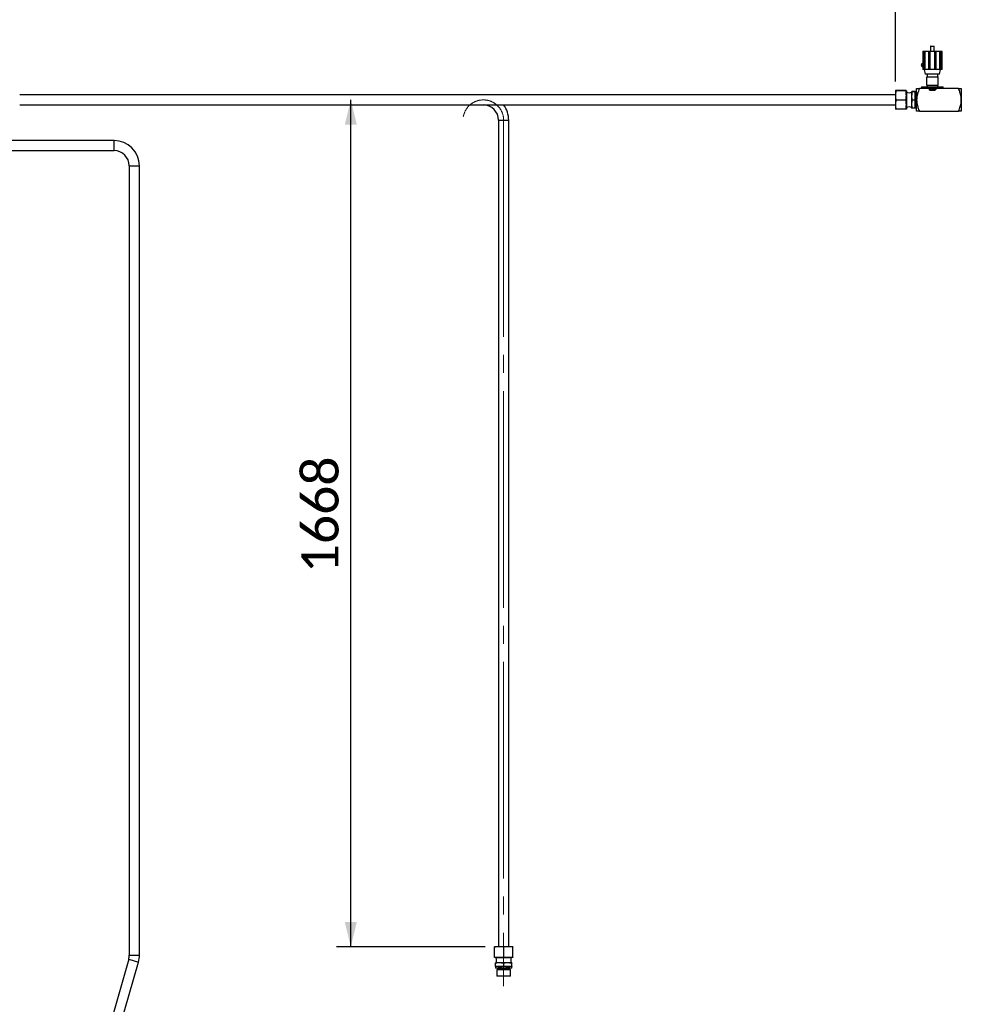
# Paper-space layout 'Sheet1' of a CAD drawing. Header units: millimetres. Extents: x 0 to 23548, y 0 to 16632.
# Tile 88 of 143: x 6118 to 7972, y 12820 to 14760. Entities that reach past the tile are written whole.
import ezdxf

# ---------------------------------------------------------------- set-up
doc = ezdxf.new("R2010")
doc.units = ezdxf.units.MM
doc.linetypes.add('SLD-Mista-longa', pattern=[19.05, 15.24, -1.27, 1.27, -1.27])
doc.linetypes.add('SLD-Sólida', pattern=[0])
doc.layers.add('DETALHAMENTO', color=8, linetype='SLD-Sólida')
doc.styles.add('SLDTEXTSTYLE2', font='CALIBRI.TTF')
doc.dimstyles.new('SLDDIMSTYLE1', dxfattribs={"dimtxt": 72.8, "dimasz": 49, "dimexe": 0, "dimexo": 0.0625, "dimgap": 18.2, "dimtad": 1, "dimdec": 0, "dimrnd": 1e-09, "dimzin": 12, "dimdsep": 46, "dimtxsty": 'SLDTEXTSTYLE2', "dimsah": 1, "dimcen": 0.09, "dimadec": 0, "dimazin": 3, "dimtfac": 1, "dimtdec": 0, "dimtofl": 0, "dimtmove": 0, "dimatfit": 3, "dimfxl": 0, "dimfrac": 2, "dimtolj": 1, "dimtzin": 12, "dimarcsym": 0})

# ---------------------------------------------------------------- blocks, each defined once
blk = doc.blocks.new('_D_30')
at = {"layer": 'DETALHAMENTO', "ltscale": 28}
for p, q in [((2538.1, 14629.7), (2538.1, 14892.9)), ((7842.8, 14638.1), (7842.8, 14892.9)), ((7842.8, 14864.9), (2538.1, 14864.9))]:
    blk.add_line(p, q, dxfattribs=at)
for points in [[(2538.1, 14864.9), (2587.1, 14853), (2587.1, 14876.8)], [(7842.8, 14864.9), (7793.8, 14876.8), (7793.8, 14853)]]:
    blk.add_solid(points, dxfattribs=at)
at = {"layer": 'DETALHAMENTO', "ltscale": 28, "insert": (5092, 14961.9), "char_height": 72.8, "attachment_point": 1, "style": 'SLDTEXTSTYLE2'}
blk.add_mtext('5305', dxfattribs=at)
blk = doc.blocks.new('_D_31')
at = {"layer": 'DETALHAMENTO', "ltscale": 28}
for p, q in [((2482.1, 14629.7), (2482.1, 15015.7)), ((7842.8, 14638.1), (7842.8, 15015.7)), ((2482.1, 14987.7), (7842.8, 14987.7))]:
    blk.add_line(p, q, dxfattribs=at)
for points in [[(2482.1, 14987.7), (2531.1, 14975.8), (2531.1, 14999.6)], [(7842.8, 14987.7), (7793.8, 14999.6), (7793.8, 14975.8)]]:
    blk.add_solid(points, dxfattribs=at)
at = {"layer": 'DETALHAMENTO', "ltscale": 28, "insert": (5064, 15084.8), "char_height": 72.8, "attachment_point": 1, "style": 'SLDTEXTSTYLE2'}
blk.add_mtext('5361', dxfattribs=at)
blk = doc.blocks.new('_D_32')
at = {"layer": 'DETALHAMENTO', "ltscale": 28}
for p, q in [((6770, 12933.8), (6770, 14601.7)), ((7034.5, 12933.8), (6742, 12933.8))]:
    blk.add_line(p, q, dxfattribs=at)
for points in [[(6770, 14601.7), (6758.1, 14552.7), (6781.9, 14552.7)], [(6770, 12933.8), (6781.9, 12982.8), (6758.1, 12982.8)]]:
    blk.add_solid(points, dxfattribs=at)
at = {"layer": 'DETALHAMENTO', "ltscale": 28, "insert": (6672.9, 13669.3), "char_height": 72.8, "attachment_point": 1, "rotation": 90, "style": 'SLDTEXTSTYLE2'}
blk.add_mtext('1668', dxfattribs=at)

psp = doc.layouts.new('Sheet1')

# ---------------------------------------------------------------- linework, layer by layer
at = {"color": 7, "linetype": 'SLD-Sólida', "lineweight": 25, "ltscale": 28}
for p, q in [((7911.694, 14707.184), (7911.694, 14697.684)), ((7911.694, 14707.184), (7919.294, 14707.184)), ((7912.194, 14707.684), (7918.794, 14707.684)), ((7919.294, 14697.684), (7919.294, 14707.184)), ((7899.596, 14696.734), (7896.516, 14696.734)), ((7896.516, 14696.734), (7896.516, 14673.95)), ((7897.444, 14697.684), (7900.891, 14697.684)), ((7899.596, 14661.284), (7899.596, 14696.734)), ((7908.748, 14696.734), (7900.686, 14696.734)), ((7900.686, 14696.734), (7900.686, 14661.284)), ((7900.891, 14697.684), (7909.916, 14697.684)), ((7908.748, 14661.284), (7908.748, 14696.734)), ((7909.916, 14697.684), (7921.072, 14697.684)), ((7909.916, 14661.284), (7909.916, 14697.684)), ((7920.476, 14696.734), (7910.511, 14696.734)), ((7910.511, 14696.734), (7910.511, 14661.284)), ((7920.476, 14661.284), (7920.476, 14696.734)), ((7921.072, 14661.284), (7921.072, 14697.684)), ((7921.072, 14697.684), (7930.097, 14697.684)), ((7922.24, 14696.734), (7922.24, 14661.284)), ((7930.302, 14696.734), (7922.24, 14696.734)), ((7930.097, 14697.684), (7933.544, 14697.684)), ((7930.302, 14661.284), (7930.302, 14696.734)), ((7934.471, 14696.734), (7931.392, 14696.734)), ((7931.392, 14696.734), (7931.392, 14661.284)), ((7934.471, 14661.284), (7934.471, 14696.734)), ((7896.516, 14666.817), (7896.516, 14661.284)), ((7899.596, 14661.284), (7896.516, 14661.284)), ((7899.344, 14661.284), (7901.244, 14652.184)), ((7900.686, 14661.284), (7899.596, 14661.284)), ((7908.748, 14661.284), (7900.686, 14661.284)), ((7909.916, 14661.284), (7908.748, 14661.284)), ((7910.511, 14661.284), (7909.916, 14661.284)), ((7920.476, 14661.284), (7910.511, 14661.284)), ((7921.072, 14661.284), (7920.476, 14661.284)), ((7922.24, 14661.284), (7921.072, 14661.284)), ((7930.302, 14661.284), (7922.24, 14661.284)), ((7929.744, 14652.184), (7931.644, 14661.284)), ((7931.392, 14661.284), (7930.302, 14661.284)), ((7934.471, 14661.284), (7931.392, 14661.284)), ((7929.744, 14652.184), (7901.244, 14652.184)), ((7905.007, 14647.284), (7904.244, 14646.52)), ((7904.244, 14646.52), (7904.244, 14630.897)), ((7926.744, 14646.52), (7904.244, 14646.52)), ((7905.007, 14652.184), (7905.007, 14647.284)), ((7905.007, 14647.284), (7925.981, 14647.284)), ((7925.981, 14647.284), (7925.981, 14652.184)), ((7926.744, 14646.52), (7925.981, 14647.284)), ((7926.744, 14630.897), (7926.744, 14646.52)), ((7884.494, 14601.684), (7884.494, 14624.184)), ((7967.113, 14624.184), (7889.875, 14624.184)), ((7894.119, 14627.684), (7894.119, 14624.184)), ((7894.119, 14627.684), (7936.869, 14627.684)), ((7904.244, 14630.897), (7905.007, 14630.134)), ((7904.244, 14630.897), (7926.744, 14630.897)), ((7905.007, 14630.134), (7905.007, 14627.684)), ((7925.981, 14630.134), (7905.007, 14630.134)), ((7909.994, 14623.184), (7920.994, 14623.184)), ((7909.994, 14620.558), (7909.994, 14623.184)), ((7910.242, 14622.936), (7910.242, 14621.995)), ((7912.542, 14622.936), (7910.242, 14622.936)), ((7910.242, 14621.995), (7910.985, 14621.995)), ((7910.242, 14621.747), (7910.242, 14621.499)), ((7910.985, 14621.747), (7910.242, 14621.747)), ((7910.489, 14622.688), (7912.542, 14622.688)), ((7910.489, 14622.242), (7910.489, 14622.688)), ((7910.828, 14622.242), (7910.489, 14622.242)), ((7911.798, 14621.995), (7912.542, 14621.995)), ((7912.542, 14621.747), (7911.798, 14621.747)), ((7912.542, 14622.242), (7911.955, 14622.242)), ((7912.542, 14622.688), (7912.542, 14622.936)), ((7912.542, 14621.995), (7912.542, 14622.242)), ((7912.542, 14620.806), (7912.542, 14621.747)), ((7912.79, 14622.936), (7912.79, 14620.806)), ((7920.746, 14622.936), (7912.79, 14622.936)), ((7913.224, 14621.982), (7913.842, 14621.982)), ((7913.795, 14621.709), (7913.265, 14621.709)), ((7914.238, 14621.727), (7914.238, 14621.979)), ((7914.238, 14621.979), (7915.494, 14621.979)), ((7914.697, 14621.727), (7914.238, 14621.727)), ((7914.697, 14620.945), (7914.697, 14621.727)), ((7915.035, 14621.727), (7915.035, 14620.945)), ((7915.494, 14621.727), (7915.035, 14621.727)), ((7915.173, 14620.945), (7915.723, 14621.979)), ((7915.494, 14621.979), (7915.494, 14621.727)), ((7915.723, 14621.979), (7916.212, 14621.979)), ((7915.967, 14621.754), (7915.745, 14621.344)), ((7916.19, 14621.344), (7915.967, 14621.754)), ((7916.212, 14621.979), (7916.762, 14620.945)), ((7916.746, 14621.979), (7917.083, 14621.979)), ((7916.746, 14621.233), (7916.746, 14621.979)), ((7917.083, 14621.979), (7917.083, 14621.27)), ((7917.764, 14621.979), (7918.102, 14621.979)), ((7917.764, 14621.27), (7917.764, 14621.979)), ((7918.102, 14621.979), (7918.102, 14621.233)), ((7918.22, 14621.979), (7919.352, 14621.979)), ((7918.22, 14620.945), (7918.22, 14621.979)), ((7918.555, 14621.727), (7918.555, 14621.55)), ((7919.352, 14621.727), (7918.555, 14621.727)), ((7919.352, 14621.979), (7919.352, 14621.727)), ((7919.45, 14621.979), (7920.582, 14621.979)), ((7919.45, 14620.945), (7919.45, 14621.979)), ((7919.785, 14621.727), (7919.785, 14621.55)), ((7920.582, 14621.727), (7919.785, 14621.727)), ((7920.582, 14621.979), (7920.582, 14621.727)), ((7920.746, 14620.806), (7920.746, 14622.936)), ((7920.994, 14623.184), (7920.994, 14620.558)), ((7921.746, 14622.802), (7921.981, 14622.802)), ((7921.746, 14622.086), (7921.746, 14622.802)), ((7921.886, 14622.086), (7921.746, 14622.086)), ((7921.886, 14622.685), (7921.886, 14622.451)), ((7921.938, 14622.685), (7921.886, 14622.685)), ((7921.886, 14622.451), (7921.919, 14622.451)), ((7921.886, 14622.418), (7921.886, 14622.086)), ((7922.074, 14622.086), (7921.886, 14622.418)), ((7921.957, 14622.685), (7921.938, 14622.685)), ((7921.975, 14622.684), (7921.957, 14622.685)), ((7922.06, 14622.362), (7922.238, 14622.086)), ((7922.238, 14622.086), (7922.074, 14622.086)), ((7925.981, 14630.134), (7926.744, 14630.897)), ((7925.981, 14627.684), (7925.981, 14630.134)), ((7936.869, 14624.184), (7936.869, 14627.684)), ((7972.494, 14624.184), (7972.494, 14601.684)), ((7842.769, 14611.684), (6117.769, 14611.684)), ((7842.769, 14619.67), (7842.769, 14610.061)), ((7842.769, 14610.061), (7842.769, 14592.075)), ((7863.519, 14620.08), (7843.519, 14620.08)), ((7863.519, 14619.259), (7843.519, 14619.259)), ((7864.269, 14619.67), (7864.269, 14610.061)), ((7864.769, 14617.184), (7864.269, 14617.184)), ((7864.269, 14610.061), (7864.269, 14592.075)), ((7864.769, 14617.184), (7864.769, 14608.897)), ((7864.769, 14608.897), (7864.769, 14586.184)), ((7874.602, 14617.671), (7874.602, 14609.13)), ((7874.602, 14609.13), (7874.602, 14593.143)), ((7881.019, 14618.036), (7875.352, 14618.036)), ((7881.019, 14617.306), (7875.352, 14617.306)), ((7881.769, 14617.671), (7881.769, 14609.13)), ((7884.494, 14617.644), (7881.769, 14617.644)), ((7881.769, 14609.13), (7881.769, 14593.143)), ((7920.994, 14620.558), (7909.994, 14620.558)), ((7910.242, 14621.499), (7910.828, 14621.499)), ((7910.242, 14621.054), (7910.242, 14620.806)), ((7912.295, 14621.054), (7910.242, 14621.054)), ((7910.242, 14620.806), (7912.542, 14620.806)), ((7911.955, 14621.499), (7912.295, 14621.499)), ((7912.295, 14621.499), (7912.295, 14621.054)), ((7912.79, 14620.806), (7920.746, 14620.806)), ((7912.902, 14621.251), (7913.157, 14621.251)), ((7913.157, 14621.251), (7913.157, 14621.246)), ((7913.805, 14621.317), (7913.225, 14621.331)), ((7913.845, 14620.911), (7913.227, 14620.911)), ((7913.269, 14621.575), (7913.852, 14621.561)), ((7913.271, 14621.18), (7913.8, 14621.18)), ((7914.167, 14621.64), (7913.91, 14621.64)), ((7915.035, 14620.945), (7914.697, 14620.945)), ((7915.534, 14620.945), (7915.173, 14620.945)), ((7915.627, 14621.118), (7915.534, 14620.945)), ((7916.308, 14621.118), (7915.627, 14621.118)), ((7915.745, 14621.344), (7916.19, 14621.344)), ((7916.401, 14620.945), (7916.308, 14621.118)), ((7916.762, 14620.945), (7916.401, 14620.945)), ((7917.782, 14620.913), (7917.066, 14620.913)), ((7917.186, 14621.167), (7917.662, 14621.167)), ((7918.555, 14620.945), (7918.22, 14620.945)), ((7918.555, 14621.55), (7919.313, 14621.55)), ((7918.555, 14621.298), (7918.555, 14620.945)), ((7919.313, 14621.298), (7918.555, 14621.298)), ((7919.313, 14621.55), (7919.313, 14621.298)), ((7919.785, 14620.945), (7919.45, 14620.945)), ((7919.785, 14621.55), (7920.543, 14621.55)), ((7919.785, 14621.298), (7919.785, 14620.945)), ((7920.543, 14621.298), (7919.785, 14621.298)), ((7920.543, 14621.55), (7920.543, 14621.298)), ((6117.769, 14591.684), (7842.769, 14591.684)), ((7842.769, 14592.075), (7842.769, 14583.698)), ((7863.519, 14600.863), (7843.519, 14600.863)), ((7863.519, 14583.287), (7843.519, 14583.287)), ((7864.269, 14592.075), (7864.269, 14583.698)), ((7864.269, 14586.184), (7864.769, 14586.184)), ((7874.602, 14593.143), (7874.602, 14585.696)), ((7881.019, 14600.954), (7875.352, 14600.954)), ((7881.019, 14585.331), (7875.352, 14585.331)), ((7881.769, 14593.143), (7881.769, 14585.696)), ((7881.769, 14585.724), (7884.494, 14585.724)), ((7884.494, 14579.184), (7884.494, 14601.684)), ((7972.494, 14601.684), (7972.494, 14579.184)), ((7889.875, 14579.184), (7967.113, 14579.184)), ((7061.026, 14561.684), (7061.026, 12933.807)), ((7061.026, 14561.684), (7081.026, 14561.684)), ((7081.026, 12933.807), (7081.026, 14561.684)), ((6303.605, 14521.684), (6045.605, 14521.684)), ((6303.605, 14501.684), (6303.605, 14521.684)), ((6045.605, 14501.684), (6303.605, 14501.684)), ((6333.605, 14471.684), (6333.605, 12917.286)), ((6333.605, 14471.684), (6353.605, 14471.684)), ((6353.605, 12917.286), (6353.605, 14471.684)), ((6333.605, 12917.286), (6353.605, 12917.286)), ((7052.733, 12913.057), (7052.733, 12933.057)), ((7062.481, 12933.807), (7053.034, 12933.807)), ((7053.334, 12913.057), (7053.334, 12933.057)), ((7080.473, 12933.807), (7062.481, 12933.807)), ((7071.627, 12913.057), (7071.627, 12933.057)), ((7089.019, 12933.807), (7080.473, 12933.807)), ((7089.319, 12913.057), (7089.319, 12933.057)), ((6332.451, 12909.044), (6235.529, 12569.817)), ((6254.759, 12564.323), (6351.681, 12903.55)), ((6332.451, 12909.044), (6351.681, 12903.55)), ((7062.481, 12912.307), (7053.034, 12912.307)), ((7054.766, 12895.557), (7054.766, 12901.224)), ((7063.43, 12901.974), (7055.033, 12901.974)), ((7055.3, 12895.557), (7055.3, 12901.224)), ((7055.526, 12912.307), (7055.526, 12911.807)), ((7086.526, 12911.807), (7055.526, 12911.807)), ((7080.473, 12912.307), (7062.481, 12912.307)), ((7079.424, 12901.974), (7063.43, 12901.974)), ((7071.561, 12895.557), (7071.561, 12901.224)), ((7087.02, 12901.974), (7079.424, 12901.974)), ((7089.019, 12912.307), (7080.473, 12912.307)), ((7086.526, 12911.807), (7086.526, 12912.307)), ((7087.287, 12895.557), (7087.287, 12901.224)), ((7063.43, 12894.807), (7055.033, 12894.807)), ((7055.066, 12894.807), (7055.066, 12891.807)), ((7086.986, 12891.807), (7055.066, 12891.807)), ((7055.076, 12891.807), (7055.076, 12891.307)), ((7086.976, 12891.307), (7055.076, 12891.307)), ((7058.426, 12888.807), (7057.676, 12888.057)), ((7057.676, 12888.057), (7057.676, 12876.557)), ((7084.376, 12888.057), (7057.676, 12888.057)), ((7057.676, 12876.557), (7058.426, 12875.807)), ((7057.676, 12876.557), (7064.688, 12876.557)), ((7058.426, 12888.807), (7083.626, 12888.807)), ((7058.926, 12891.307), (7058.926, 12889.307)), ((7058.926, 12889.307), (7083.126, 12889.307)), ((7079.424, 12894.807), (7063.43, 12894.807)), ((7064.688, 12876.557), (7084.376, 12876.557)), ((7087.02, 12894.807), (7079.424, 12894.807)), ((7083.126, 12889.307), (7083.126, 12891.307)), ((7084.376, 12888.057), (7083.626, 12888.807)), ((7083.626, 12875.807), (7084.376, 12876.557)), ((7084.376, 12876.557), (7084.376, 12888.057)), ((7086.976, 12891.307), (7086.976, 12891.807)), ((7086.986, 12891.807), (7086.986, 12894.807)), ((7065.045, 12875.807), (7058.426, 12875.807)), ((7083.626, 12875.807), (7065.045, 12875.807))]:
    psp.add_line(p, q, dxfattribs=at)
at = {"color": 7, "linetype": 'SLD-Sólida', "lineweight": 25, "ltscale": 784}
for radius in [0.662, 0.512]:
    psp.add_circle((7921.958, 14622.453), radius, dxfattribs=at)
for centre, radius, start, end in [((7912.194, 14707.184), 0.5, 90, 180), ((7918.794, 14707.184), 0.5, 0, 90), ((7897.444, 14670.384), 3.8, 104.125158, 255.874842), ((7911.392, 14621.871), 0.675, 33.408819, 146.591181), ((7911.392, 14621.871), 0.425, 16.944991, 163.055009), ((7911.392, 14621.871), 0.425, 196.944991, 343.055009), ((7913.224, 14621.656), 0.325, 90, 270.240334), ((7913.246, 14621.592), 0.114, 104.212364, 128.840416), ((7913.265, 14621.531), 0.178, 90, 105.51368), ((7913.795, 14621.516), 0.192, 78.01599, 90), ((7913.81, 14621.575), 0.132, 61.904623, 79.117807), ((7913.842, 14621.656), 0.325, 357.095722, 90), ((7921.926, 14622.682), 0.231, 268.183198, 301.821737), ((7921.958, 14622.486), 0.199, 65.834587, 85.349774), ((7921.978, 14622.449), 0.354, 73.554685, 89.36923), ((7922.004, 14622.594), 0.0814, 12.322868, 63.909766), ((7921.984, 14622.567), 0.103, 308.494645, 357.809667), ((7922.02, 14622.565), 0.207, 280.983532, 330.424809), ((7922.016, 14622.583), 0.214, 42.153775, 73.203536), ((7921.925, 14622.574), 0.163, 355.836161, 13.051444), ((7922.024, 14622.588), 0.204, 355.661075, 42.750966), ((7922.012, 14622.57), 0.216, 330.518985, 0.755451), ((7869.685, 14628.27), 12.587, 247.006874, 292.993126), ((7911.392, 14621.871), 0.675, 213.403735, 326.596265), ((7913.227, 14621.236), 0.325, 177.442354, 270), ((7913.201, 14621.645), 0.0446, 126.983378, 179.621535), ((7913.201, 14621.644), 0.0446, 178.101265, 222.703226), ((7913.202, 14621.247), 0.0446, 182.077762, 207.747825), ((7913.222, 14621.261), 0.0685, 210.380403, 235.863842), ((7913.238, 14621.675), 0.0926, 221.394865, 245.270004), ((7913.257, 14621.314), 0.132, 236.130393, 256.130564), ((7913.268, 14621.74), 0.165, 245.270004, 259.33327), ((7913.271, 14621.373), 0.192, 256.130564, 270), ((7913.275, 14621.796), 0.22, 260.244083, 268.62108), ((7913.8, 14621.358), 0.178, 270, 290.609261), ((7913.791, 14621.125), 0.192, 67.837823, 85.825082), ((7913.845, 14621.236), 0.325, 270, 88.62108), ((7913.82, 14621.198), 0.114, 46.452179, 67.580349), ((7913.832, 14621.279), 0.0926, 289.557092, 320.700819), ((7913.841, 14621.625), 0.0737, 33.70825, 64.845817), ((7913.868, 14621.248), 0.0446, 322.085073, 47.7569), ((7913.865, 14621.64), 0.0446, 0, 34.26094), ((7917.066, 14621.233), 0.32, 180, 270), ((7917.186, 14621.27), 0.102, 180, 270), ((7917.662, 14621.27), 0.102, 270, 0), ((7917.782, 14621.233), 0.32, 270, 0), ((7031.026, 14561.684), 30, 0, 90), ((7031.026, 14561.684), 50, 0, 36.869898), ((7869.685, 14575.097), 12.587, 67.006874, 112.993126), ((6303.605, 14471.684), 50, 0, 90), ((6303.605, 14471.684), 30, 0, 90), ((6303.605, 12917.286), 30, 344.054604, 0), ((6303.605, 12917.286), 50, 344.054604, 0), ((7044.439, 12906.89), 12.587, 337.006874, 22.993126), ((7097.613, 12906.89), 12.587, 157.006874, 202.993126), ((7058.426, 12889.307), 0.5, 270, 0), ((7083.626, 12889.307), 0.5, 180, 270)]:
    psp.add_arc(centre, radius, start, end, dxfattribs=at)
at = {"color": 7, "linetype": 'SLD-Sólida', "lineweight": 25, "ltscale": 28}
for points, knots in [([(7897.444, 14697.684), (7897.272, 14697.511), (7896.961, 14697.198), (7896.654, 14696.877), (7896.516, 14696.734)], [0, 0, 0, 0, 0.55168991, 1, 1, 1, 1]), ([(7899.596, 14696.734), (7899.84, 14696.916), (7900.269, 14697.236), (7900.703, 14697.549), (7900.891, 14697.684)], [0, 0, 0, 0, 0.56826941, 1, 1, 1, 1]), ([(7900.891, 14697.684), (7900.853, 14697.511), (7900.784, 14697.198), (7900.716, 14696.877), (7900.686, 14696.734)], [0, 0, 0, 0, 0.55168991, 1, 1, 1, 1]), ([(7908.748, 14696.734), (7908.968, 14696.916), (7909.355, 14697.236), (7909.747, 14697.549), (7909.916, 14697.684)], [0, 0, 0, 0, 0.56826941, 1, 1, 1, 1]), ([(7909.916, 14697.684), (7910.026, 14697.511), (7910.226, 14697.198), (7910.423, 14696.877), (7910.511, 14696.734)], [0, 0, 0, 0, 0.55168991, 1, 1, 1, 1]), ([(7920.476, 14696.734), (7920.588, 14696.916), (7920.786, 14697.236), (7920.985, 14697.549), (7921.072, 14697.684)], [0, 0, 0, 0, 0.56826941, 1, 1, 1, 1]), ([(7921.072, 14697.684), (7921.288, 14697.511), (7921.679, 14697.198), (7922.067, 14696.877), (7922.24, 14696.734)], [0, 0, 0, 0, 0.55168991, 1, 1, 1, 1]), ([(7930.302, 14696.734), (7930.263, 14696.916), (7930.195, 14697.236), (7930.126, 14697.549), (7930.097, 14697.684)], [0, 0, 0, 0, 0.568269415, 1, 1, 1, 1]), ([(7930.097, 14697.684), (7930.336, 14697.511), (7930.77, 14697.198), (7931.2, 14696.877), (7931.392, 14696.734)], [0, 0, 0, 0, 0.55168991, 1, 1, 1, 1]), ([(7934.471, 14696.734), (7934.297, 14696.916), (7933.989, 14697.236), (7933.678, 14697.549), (7933.544, 14697.684)], [0, 0, 0, 0, 0.56826941, 1, 1, 1, 1]), ([(7896.516, 14673.95), (7896.544, 14673.809), (7896.599, 14673.527), (7896.738, 14672.636), (7896.843, 14671.549), (7896.882, 14670.352), (7896.84, 14669.167), (7896.732, 14668.092), (7896.598, 14667.232), (7896.544, 14666.957), (7896.516, 14666.817)], [0, 0, 0, 0, 0.12916583, 0.25837588, 0.38627792, 0.49999407, 0.62344673, 0.74683825, 0.87182773, 1, 1, 1, 1]), ([(7889.875, 14624.184), (7889.214, 14622.514), (7887.981, 14619.396), (7886.512, 14614.877), (7885.406, 14610.537), (7884.645, 14606.183), (7884.544, 14603.171), (7884.494, 14601.684)], [0, 0, 0, 0, 0.23138439, 0.4320193, 0.61191338, 0.80841774, 1, 1, 1, 1]), ([(7884.494, 14624.184), (7884.576, 14624.184), (7884.744, 14624.184), (7885.84, 14624.184), (7887.084, 14624.184), (7888.343, 14624.184), (7889.344, 14624.184), (7889.875, 14624.184)], [0, 0, 0, 0, 0.24411162, 0.50172014, 0.65084355, 0.81518904, 1, 1, 1, 1]), ([(7972.494, 14601.684), (7972.412, 14603.579), (7972.244, 14607.474), (7971.148, 14612.426), (7969.904, 14616.677), (7968.645, 14620.334), (7967.643, 14622.851), (7967.113, 14624.184)], [0, 0, 0, 0, 0.24411162, 0.50172014, 0.65084355, 0.81518904, 1, 1, 1, 1]), ([(7967.113, 14624.184), (7967.773, 14624.184), (7969.006, 14624.184), (7970.475, 14624.184), (7971.582, 14624.184), (7972.343, 14624.184), (7972.444, 14624.184), (7972.494, 14624.184)], [0, 0, 0, 0, 0.23138439, 0.4320193, 0.61191338, 0.80841774, 1, 1, 1, 1]), ([(7843.519, 14620.08), (7843.306, 14620.012), (7842.88, 14619.876), (7842.806, 14619.738), (7842.769, 14619.67)], [0, 0, 0, 0, 0.49895257, 1, 1, 1, 1]), ([(7842.769, 14619.67), (7842.806, 14619.601), (7842.879, 14619.464), (7843.305, 14619.327), (7843.519, 14619.259)], [0, 0, 0, 0, 0.49877834, 1, 1, 1, 1]), ([(7843.519, 14619.259), (7843.406, 14618.491), (7842.96, 14615.441), (7842.851, 14612.364), (7842.769, 14610.061)], [0, 0, 0, 0, 0.25169039, 1, 1, 1, 1]), ([(7842.769, 14610.061), (7842.806, 14608.526), (7842.879, 14605.449), (7843.305, 14602.394), (7843.519, 14600.863)], [0, 0, 0, 0, 0.49877834, 1, 1, 1, 1]), ([(7864.269, 14619.67), (7864.232, 14619.738), (7864.158, 14619.875), (7863.732, 14620.012), (7863.519, 14620.08)], [0, 0, 0, 0, 0.49877834, 1, 1, 1, 1]), ([(7863.519, 14619.259), (7863.731, 14619.327), (7864.158, 14619.463), (7864.232, 14619.601), (7864.269, 14619.67)], [0, 0, 0, 0, 0.49895257, 1, 1, 1, 1]), ([(7864.269, 14610.061), (7864.187, 14612.364), (7864.078, 14615.441), (7863.631, 14618.491), (7863.519, 14619.259)], [0, 0, 0, 0, 0.74830961, 1, 1, 1, 1]), ([(7863.519, 14600.863), (7863.731, 14602.387), (7864.158, 14605.442), (7864.232, 14608.519), (7864.269, 14610.061)], [0, 0, 0, 0, 0.49895257, 1, 1, 1, 1]), ([(7875.352, 14618.036), (7875.14, 14617.976), (7874.714, 14617.855), (7874.639, 14617.732), (7874.602, 14617.671)], [0, 0, 0, 0, 0.49868007, 1, 1, 1, 1]), ([(7874.602, 14617.671), (7874.639, 14617.61), (7874.713, 14617.488), (7875.139, 14617.367), (7875.352, 14617.306)], [0, 0, 0, 0, 0.49845643, 1, 1, 1, 1]), ([(7875.352, 14617.306), (7875.24, 14616.624), (7874.794, 14613.915), (7874.684, 14611.178), (7874.602, 14609.13)], [0, 0, 0, 0, 0.25213487, 1, 1, 1, 1]), ([(7874.602, 14609.13), (7874.639, 14607.765), (7874.713, 14605.027), (7875.139, 14602.315), (7875.352, 14600.954)], [0, 0, 0, 0, 0.49845643, 1, 1, 1, 1]), ([(7881.769, 14617.671), (7881.732, 14617.732), (7881.658, 14617.854), (7881.232, 14617.975), (7881.019, 14618.036)], [0, 0, 0, 0, 0.49845643, 1, 1, 1, 1]), ([(7881.019, 14617.306), (7881.231, 14617.367), (7881.657, 14617.488), (7881.732, 14617.61), (7881.769, 14617.671)], [0, 0, 0, 0, 0.498680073, 1, 1, 1, 1]), ([(7881.769, 14609.13), (7881.687, 14611.178), (7881.577, 14613.915), (7881.131, 14616.624), (7881.019, 14617.306)], [0, 0, 0, 0, 0.74786513, 1, 1, 1, 1]), ([(7881.019, 14600.954), (7881.231, 14602.307), (7881.657, 14605.02), (7881.732, 14607.758), (7881.769, 14609.13)], [0, 0, 0, 0, 0.49868007, 1, 1, 1, 1]), ([(7843.519, 14600.863), (7843.306, 14599.407), (7842.88, 14596.488), (7842.806, 14593.548), (7842.769, 14592.075)], [0, 0, 0, 0, 0.49895257, 1, 1, 1, 1]), ([(7842.769, 14592.075), (7842.806, 14590.609), (7842.879, 14587.669), (7843.305, 14584.75), (7843.519, 14583.287)], [0, 0, 0, 0, 0.49877834, 1, 1, 1, 1]), ([(7843.519, 14583.287), (7843.306, 14583.355), (7842.88, 14583.492), (7842.806, 14583.629), (7842.769, 14583.698)], [0, 0, 0, 0, 0.49895257, 1, 1, 1, 1]), ([(7864.269, 14592.075), (7864.232, 14593.541), (7864.158, 14596.481), (7863.732, 14599.4), (7863.519, 14600.863)], [0, 0, 0, 0, 0.49877834, 1, 1, 1, 1]), ([(7863.519, 14583.287), (7863.731, 14584.743), (7864.158, 14587.662), (7864.232, 14590.602), (7864.269, 14592.075)], [0, 0, 0, 0, 0.49895257, 1, 1, 1, 1]), ([(7864.269, 14583.698), (7864.232, 14583.629), (7864.158, 14583.492), (7863.732, 14583.356), (7863.519, 14583.287)], [0, 0, 0, 0, 0.49877834, 1, 1, 1, 1]), ([(7875.352, 14600.954), (7875.14, 14599.662), (7874.714, 14597.07), (7874.639, 14594.454), (7874.602, 14593.143)], [0, 0, 0, 0, 0.49868007, 1, 1, 1, 1]), ([(7874.602, 14593.143), (7874.639, 14591.839), (7874.713, 14589.223), (7875.139, 14586.631), (7875.352, 14585.331)], [0, 0, 0, 0, 0.49845643, 1, 1, 1, 1]), ([(7875.352, 14585.331), (7875.14, 14585.392), (7874.714, 14585.513), (7874.639, 14585.635), (7874.602, 14585.696)], [0, 0, 0, 0, 0.49868007, 1, 1, 1, 1]), ([(7881.769, 14593.143), (7881.732, 14594.447), (7881.658, 14597.062), (7881.232, 14599.654), (7881.019, 14600.954)], [0, 0, 0, 0, 0.49845643, 1, 1, 1, 1]), ([(7881.019, 14585.331), (7881.231, 14586.624), (7881.657, 14589.215), (7881.732, 14591.831), (7881.769, 14593.143)], [0, 0, 0, 0, 0.49868007, 1, 1, 1, 1]), ([(7881.769, 14585.696), (7881.732, 14585.635), (7881.658, 14585.513), (7881.232, 14585.392), (7881.019, 14585.331)], [0, 0, 0, 0, 0.49845643, 1, 1, 1, 1]), ([(7884.494, 14601.684), (7884.576, 14599.788), (7884.744, 14595.893), (7885.84, 14590.941), (7887.084, 14586.69), (7888.343, 14583.033), (7889.344, 14580.516), (7889.875, 14579.184)], [0, 0, 0, 0, 0.244111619, 0.50172014, 0.65084355, 0.815189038, 1, 1, 1, 1]), ([(7967.113, 14579.184), (7967.773, 14580.853), (7969.006, 14583.971), (7970.475, 14588.49), (7971.582, 14592.83), (7972.343, 14597.184), (7972.444, 14600.196), (7972.494, 14601.684)], [0, 0, 0, 0, 0.23138439, 0.4320193, 0.61191338, 0.80841774, 1, 1, 1, 1]), ([(7889.875, 14579.184), (7889.214, 14579.184), (7887.981, 14579.184), (7886.512, 14579.184), (7885.406, 14579.184), (7884.645, 14579.184), (7884.544, 14579.184), (7884.494, 14579.184)], [0, 0, 0, 0, 0.23138439, 0.4320193, 0.61191338, 0.80841774, 1, 1, 1, 1]), ([(7972.494, 14579.184), (7972.412, 14579.184), (7972.244, 14579.184), (7971.148, 14579.184), (7969.904, 14579.184), (7968.645, 14579.184), (7967.643, 14579.184), (7967.113, 14579.184)], [0, 0, 0, 0, 0.24411162, 0.50172014, 0.65084355, 0.81518904, 1, 1, 1, 1]), ([(7053.034, 12933.807), (7052.984, 12933.77), (7052.883, 12933.697), (7052.783, 12933.271), (7052.733, 12933.057)], [0, 0, 0, 0, 0.49877834, 1, 1, 1, 1]), ([(7053.334, 12933.057), (7053.285, 12933.27), (7053.185, 12933.696), (7053.084, 12933.77), (7053.034, 12933.807)], [0, 0, 0, 0, 0.49895257, 1, 1, 1, 1]), ([(7062.481, 12933.807), (7060.191, 12933.725), (7057.131, 12933.616), (7054.098, 12933.169), (7053.334, 12933.057)], [0, 0, 0, 0, 0.74830962, 1, 1, 1, 1]), ([(7071.627, 12933.057), (7070.112, 12933.27), (7067.074, 12933.696), (7064.014, 12933.77), (7062.481, 12933.807)], [0, 0, 0, 0, 0.49895257, 1, 1, 1, 1]), ([(7080.473, 12933.807), (7078.997, 12933.77), (7076.038, 12933.697), (7073.1, 12933.271), (7071.627, 12933.057)], [0, 0, 0, 0, 0.49877834, 1, 1, 1, 1]), ([(7089.319, 12933.057), (7087.853, 12933.27), (7084.916, 12933.696), (7081.956, 12933.77), (7080.473, 12933.807)], [0, 0, 0, 0, 0.49895257, 1, 1, 1, 1]), ([(7089.019, 12933.807), (7089.069, 12933.77), (7089.169, 12933.697), (7089.269, 12933.271), (7089.319, 12933.057)], [0, 0, 0, 0, 0.49877834, 1, 1, 1, 1]), ([(7052.733, 12913.057), (7052.783, 12912.844), (7052.883, 12912.418), (7052.983, 12912.344), (7053.034, 12912.307)], [0, 0, 0, 0, 0.49895257, 1, 1, 1, 1]), ([(7053.034, 12912.307), (7053.084, 12912.344), (7053.185, 12912.418), (7053.284, 12912.844), (7053.334, 12913.057)], [0, 0, 0, 0, 0.49877834, 1, 1, 1, 1]), ([(7053.334, 12913.057), (7054.098, 12912.945), (7057.131, 12912.498), (7060.191, 12912.389), (7062.481, 12912.307)], [0, 0, 0, 0, 0.25169038, 1, 1, 1, 1]), ([(7055.033, 12901.974), (7054.988, 12901.937), (7054.899, 12901.863), (7054.81, 12901.437), (7054.766, 12901.224)], [0, 0, 0, 0, 0.498456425, 1, 1, 1, 1]), ([(7055.3, 12901.224), (7055.256, 12901.436), (7055.167, 12901.862), (7055.078, 12901.937), (7055.033, 12901.974)], [0, 0, 0, 0, 0.49868007, 1, 1, 1, 1]), ([(7063.43, 12901.974), (7061.394, 12901.892), (7058.672, 12901.782), (7055.979, 12901.336), (7055.3, 12901.224)], [0, 0, 0, 0, 0.74786514, 1, 1, 1, 1]), ([(7062.481, 12912.307), (7064.007, 12912.344), (7067.067, 12912.418), (7070.105, 12912.844), (7071.627, 12913.057)], [0, 0, 0, 0, 0.49877834, 1, 1, 1, 1]), ([(7071.561, 12901.224), (7070.215, 12901.436), (7067.518, 12901.862), (7064.795, 12901.937), (7063.43, 12901.974)], [0, 0, 0, 0, 0.49868007, 1, 1, 1, 1]), ([(7079.424, 12901.974), (7078.111, 12901.937), (7075.478, 12901.863), (7072.869, 12901.437), (7071.561, 12901.224)], [0, 0, 0, 0, 0.49845643, 1, 1, 1, 1]), ([(7071.627, 12913.057), (7073.093, 12912.844), (7076.031, 12912.418), (7078.991, 12912.344), (7080.473, 12912.307)], [0, 0, 0, 0, 0.498952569, 1, 1, 1, 1]), ([(7087.287, 12901.224), (7085.986, 12901.436), (7083.377, 12901.862), (7080.744, 12901.937), (7079.424, 12901.974)], [0, 0, 0, 0, 0.49868007, 1, 1, 1, 1]), ([(7080.473, 12912.307), (7081.95, 12912.344), (7084.909, 12912.418), (7087.847, 12912.844), (7089.319, 12913.057)], [0, 0, 0, 0, 0.49877834, 1, 1, 1, 1]), ([(7087.02, 12901.974), (7087.064, 12901.937), (7087.154, 12901.863), (7087.242, 12901.437), (7087.287, 12901.224)], [0, 0, 0, 0, 0.49845643, 1, 1, 1, 1]), ([(7089.319, 12913.057), (7089.27, 12912.844), (7089.17, 12912.418), (7089.069, 12912.344), (7089.019, 12912.307)], [0, 0, 0, 0, 0.49895257, 1, 1, 1, 1]), ([(7054.766, 12895.557), (7054.81, 12895.345), (7054.899, 12894.919), (7054.988, 12894.844), (7055.033, 12894.807)], [0, 0, 0, 0, 0.49868007, 1, 1, 1, 1]), ([(7055.033, 12894.807), (7055.078, 12894.844), (7055.167, 12894.918), (7055.256, 12895.344), (7055.3, 12895.557)], [0, 0, 0, 0, 0.498456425, 1, 1, 1, 1]), ([(7055.3, 12895.557), (7055.979, 12895.445), (7058.672, 12894.999), (7061.394, 12894.889), (7063.43, 12894.807)], [0, 0, 0, 0, 0.25213486, 1, 1, 1, 1]), ([(7063.43, 12894.807), (7064.788, 12894.844), (7067.51, 12894.918), (7070.208, 12895.344), (7071.561, 12895.557)], [0, 0, 0, 0, 0.49845643, 1, 1, 1, 1]), ([(7071.561, 12895.557), (7072.862, 12895.345), (7075.47, 12894.919), (7078.104, 12894.844), (7079.424, 12894.807)], [0, 0, 0, 0, 0.49868007, 1, 1, 1, 1]), ([(7079.424, 12894.807), (7080.736, 12894.844), (7083.369, 12894.918), (7085.978, 12895.344), (7087.287, 12895.557)], [0, 0, 0, 0, 0.49845643, 1, 1, 1, 1]), ([(7087.287, 12895.557), (7087.243, 12895.345), (7087.154, 12894.919), (7087.064, 12894.844), (7087.02, 12894.807)], [0, 0, 0, 0, 0.49868007, 1, 1, 1, 1])]:
    psp.add_open_spline(points, degree=3, knots=knots, dxfattribs=at)
at = {"layer": 'DETALHAMENTO', "linetype": 'SLD-Mista-longa', "lineweight": 18, "ltscale": 28}
psp.add_line((7071.026, 14561.684), (7071.026, 12856.307), dxfattribs=at)
psp.add_arc((7031.026, 14561.684), 40, 0, 170.214091, dxfattribs=at)

# ---------------------------------------------------------------- dimensions: what is measured, and where the dimension line sits
at = {"layer": 'DETALHAMENTO', "ltscale": 28}
for base, p1, p2, picture, middle in [((7842.769, 14987.684), (2482.105, 14601.684), (7842.769, 14610.061), '_D_31', (5162.437, 14987.684)), ((2538.105, 14864.863), (7842.769, 14610.061), (2538.105, 14601.684), '_D_30', (5190.437, 14864.863))]:
    dim = psp.add_linear_dim(base=base, p1=p1, p2=p2, dimstyle='SLDDIMSTYLE1', dxfattribs=at)
    dim.commit()
    dim.dimension.update_dxf_attribs({"geometry": picture, "text_midpoint": middle, "dimtype": 160})
dim = psp.add_linear_dim(base=(6769.999, 14601.684), p1=(7062.481, 12933.807), p2=(7920.269, 14601.684), angle=90, dimstyle='SLDDIMSTYLE1', dxfattribs=at)
dim.commit()
dim.dimension.update_dxf_attribs({"geometry": '_D_32', "text_midpoint": (6769.999, 13767.745), "dimtype": 160})

doc.saveas('drawing.dxf')
